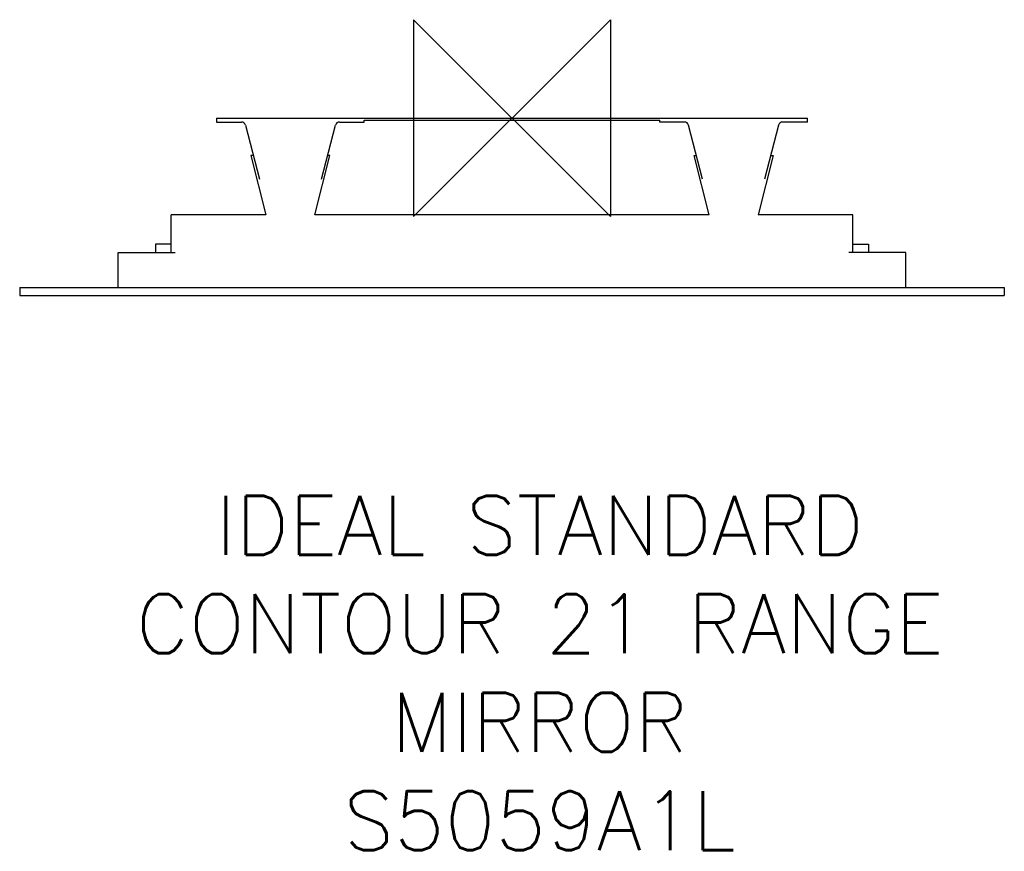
# Model space of a CAD drawing. Header units: millimetres. Extents: x -250 to 250, y -372 to 50.
import ezdxf

# ---------------------------------------------------------------- set-up
doc = ezdxf.new("R2010")
doc.units = ezdxf.units.MM
doc.header["$LTSCALE"] = 54.820741
for name, color, linetype in [('DETAIL', 2, 'CONTINUOUS'), ('Origin', 6, 'CONTINUOUS'), ('Text', 7, 'CONTINUOUS')]:
    doc.layers.add(name, color=color, linetype=linetype)
doc.styles.add('Fastrack', font='simplex.shx')

# ---------------------------------------------------------------- blocks, each defined once
blk = doc.blocks.new('ZPO')
at = {"layer": 'Origin'}
blk.add_lwpolyline([(-50, 50), (-50, -50), (50, 50), (50, -50)], close=True, dxfattribs=at)

msp = doc.modelspace()

# ---------------------------------------------------------------- linework, layer by layer
at = {"layer": 'DETAIL', "linetype": 'Continuous'}
for p, q in [((-150, 0), (-150, -2)), ((-150, 0), (150, 0)), ((150, -2), (150, 0)), ((-150, -2), (-137.32, -2)), ((-135.39, -3.5), (-128.27, -31)), ((-96.73, -31), (-89.61, -3.5)), ((-87.68, -2), (-75, -2)), ((-75, -2), (-75, -1)), ((-75, -1), (75, -1)), ((75, -2), (75, -1)), ((87.68, -2), (75, -2)), ((96.73, -31), (89.61, -3.5)), ((135.39, -3.5), (128.27, -31)), ((150, -2), (137.32, -2)), ((-132.57, -19), (-125.07, -49)), ((-131.54, -19), (-132.57, -19)), ((-100.07, -49), (-92.57, -19)), ((-92.57, -19), (-93.6, -19)), ((92.57, -19), (93.6, -19)), ((100.07, -49), (92.57, -19)), ((132.57, -19), (125.07, -49)), ((131.54, -19), (132.57, -19)), ((-173.07, -68.14), (-173.07, -49)), ((-125.07, -49), (-173.07, -49)), ((100.07, -49), (-100.07, -49)), ((173.07, -49), (125.07, -49)), ((173.07, -68.14), (173.07, -49)), ((-181.07, -63.93), (-181.07, -68.14)), ((-173.07, -63.93), (-181.07, -63.93)), ((173.07, -63.93), (181.07, -63.93)), ((181.07, -63.93), (181.07, -68.14)), ((-200, -86), (-200, -68.14)), ((-200, -68.14), (-171.07, -68.14)), ((200, -68.14), (171.07, -68.14)), ((200, -86), (200, -68.14)), ((-250, -86), (-250, -90)), ((-250, -86), (250, -86)), ((-250, -90), (250, -90)), ((250, -86), (250, -90))]:
    msp.add_line(p, q, dxfattribs=at)
at = {"layer": 'DETAIL', "lineweight": 0}
msp.add_line((50.8, 0), (50.8, 0), dxfattribs=at)
at = {"layer": 'DETAIL', "linetype": 'Continuous'}
for centre, start, end in [((-137.32, -4), 14.5, 90), ((-87.68, -4), 90, 165.4997), ((87.68, -4), 14.5003, 90), ((137.32, -4), 90, 165.5)]:
    msp.add_arc(centre, 2, start, end, dxfattribs=at)

# ---------------------------------------------------------------- block references
at = {"layer": 'Origin'}
msp.add_blockref('ZPO', (0, 0), dxfattribs=at)

# ---------------------------------------------------------------- texts
at = {"layer": 'Text', "insert": (14.03, -191.69), "char_height": 30, "width": 2237.2895, "attachment_point": 2, "style": 'Fastrack'}
msp.add_mtext('IDEAL STANDARD\\PCONTOUR 21 RANGE\\PMIRROR\\PS5059A1L', dxfattribs=at)

doc.saveas('drawing.dxf')
